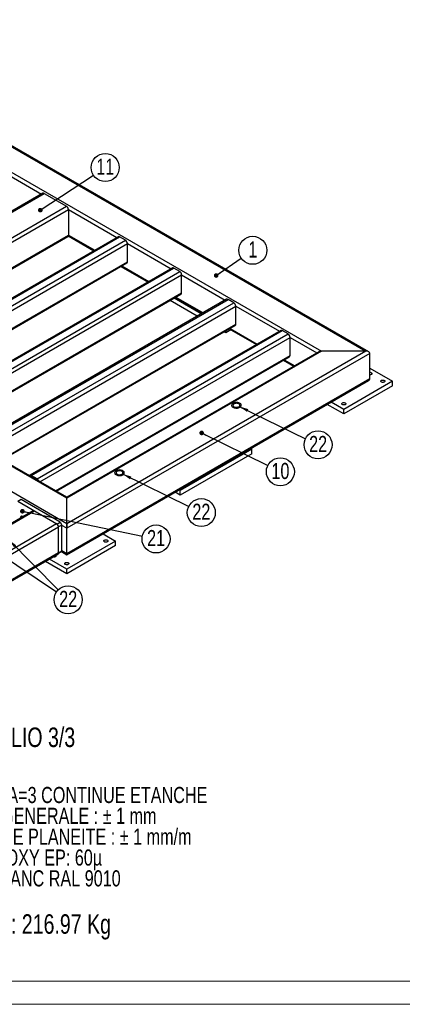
# Model space of a CAD drawing. Header units: millimetres. Extents: x 0 to 841, y 0 to 594.
# Tile 10 of 17: x 590 to 673, y 0 to 214. Entities that reach past the tile are written whole.
import ezdxf

# ---------------------------------------------------------------- set-up
doc = ezdxf.new("R2010")
doc.units = ezdxf.units.MM
doc.layers.add('NOTES', color=6, linetype='Continuous')
doc.layers.add('TRAIT-FORT', color=4, linetype='Continuous', lineweight=25)
doc.styles.add('SLDTEXTSTYLE0', font='TXT', dxfattribs={"width": 0.75})
doc.dimstyles.new('SLDDIMSTYLE0', dxfattribs={"dimtxt": 0.18, "dimasz": 1, "dimexe": 0, "dimexo": 0.0625, "dimgap": 0, "dimtad": 0, "dimtih": 1, "dimtoh": 1, "dimdec": 0, "dimrnd": 1e-09, "dimzin": 0, "dimdsep": 46, "dimtxsty": 'Standard', "dimblk1": 'DOT', "dimblk2": 'DOT', "dimsah": 1, "dimcen": 0.09, "dimadec": 0, "dimazin": 0, "dimtfac": 1, "dimtdec": 0, "dimtofl": 0, "dimtmove": 0, "dimatfit": 3, "dimldrblk": 'DOT', "dimfxl": 1, "dimfrac": 2, "dimtolj": 1, "dimtzin": 0, "dimarcsym": 0})
doc.dimstyles.new('SLDDIMSTYLE1', dxfattribs={"dimtxt": 0.18, "dimasz": 2, "dimexe": 0, "dimexo": 0.0625, "dimgap": 0, "dimtad": 0, "dimtih": 1, "dimtoh": 1, "dimdec": 0, "dimrnd": 1e-09, "dimzin": 0, "dimdsep": 46, "dimtxsty": 'Standard', "dimsah": 1, "dimcen": 0.09, "dimadec": 0, "dimazin": 0, "dimtfac": 2, "dimtdec": 0, "dimtofl": 0, "dimtmove": 0, "dimatfit": 3, "dimfxl": 1, "dimfrac": 2, "dimtolj": 1, "dimtzin": 0, "dimarcsym": 0})

# ---------------------------------------------------------------- blocks, each defined once
blk = doc.blocks.new('SW_NOTE_0')
at = {"layer": 'NOTES', "color": 0, "char_height": 3.5, "attachment_point": 1, "style": 'SLDTEXTSTYLE0'}
for s, insert in [('SOUDURES :  A=3 CONTINUE ETANCHE', (0, 4.51)), ('TOLERANCE GENERALE : ± 1 mm', (0, -0.01)), ('TOLERANCE DE PLANEITE : ± 1 mm/m', (0, -4.54)), ('PEINTURE EPOXY EP: 60µ', (0, -9.07)), ('COULEUR : BLANC RAL 9010', (0, -13.59))]:
    blk.add_mtext(s, dxfattribs=dict(at, insert=insert))
blk = doc.blocks.new('SW_NOTE_10')
at = {"layer": 'NOTES', "color": 0}
blk.add_circle((2.97, -0.62), 3.04, dxfattribs=at)
at = {"layer": 'NOTES', "color": 0, "insert": (2.98, 1.32), "char_height": 3.5, "attachment_point": 2, "style": 'SLDTEXTSTYLE0'}
blk.add_mtext('21', dxfattribs=at)
blk = doc.blocks.new('_Dot')
at = {"color": 0, "linetype": 'ByBlock', "lineweight": -2}
blk.add_line((-0.5, 0), (-1, 0), dxfattribs=at)
at = {"color": 0, "linetype": 'ByBlock', "const_width": 0.5}
blk.add_lwpolyline([(-0.25, 0, 1), (0.25, 0, 1)], format="xyb", close=True, dxfattribs=at)
blk = doc.blocks.new('SW_NOTE_20')
at = {"layer": 'NOTES', "color": 0}
blk.add_circle((2.52, -1.69), 3.04, dxfattribs=at)
at = {"layer": 'NOTES', "color": 0, "insert": (2.53, 0.24), "char_height": 3.5, "attachment_point": 2, "style": 'SLDTEXTSTYLE0'}
blk.add_mtext('22', dxfattribs=at)
blk = doc.blocks.new('SW_NOTE_24')
at = {"layer": 'NOTES', "color": 0}
blk.add_circle((2.54, 1.67), 3.04, dxfattribs=at)
at = {"layer": 'NOTES', "color": 0, "insert": (2.55, 3.6), "char_height": 3.5, "attachment_point": 2, "style": 'SLDTEXTSTYLE0'}
blk.add_mtext('11', dxfattribs=at)
blk = doc.blocks.new('SW_NOTE_25')
at = {"layer": 'NOTES', "color": 0}
blk.add_circle((2.5, 1.73), 3.04, dxfattribs=at)
at = {"layer": 'NOTES', "color": 0, "insert": (2.51, 3.66), "char_height": 3.5, "attachment_point": 2, "style": 'SLDTEXTSTYLE0'}
blk.add_mtext('1', dxfattribs=at)
blk = doc.blocks.new('SW_NOTE_26')
at = {"layer": 'NOTES', "color": 0}
blk.add_circle((2.72, -1.34), 3.04, dxfattribs=at)
at = {"layer": 'NOTES', "color": 0, "insert": (2.73, 0.59), "char_height": 3.5, "attachment_point": 2, "style": 'SLDTEXTSTYLE0'}
blk.add_mtext('10', dxfattribs=at)
blk = doc.blocks.new('SW_NOTE_29')
at = {"layer": 'NOTES', "color": 0}
blk.add_circle((2.73, -1.33), 3.04, dxfattribs=at)
at = {"layer": 'NOTES', "color": 0, "insert": (2.74, 0.6), "char_height": 3.5, "attachment_point": 2, "style": 'SLDTEXTSTYLE0'}
blk.add_mtext('22', dxfattribs=at)
blk = doc.blocks.new('SW_NOTE_30')
at = {"layer": 'NOTES', "color": 0}
blk.add_circle((2.73, -1.34), 3.04, dxfattribs=at)
at = {"layer": 'NOTES', "color": 0, "insert": (2.74, 0.59), "char_height": 3.5, "attachment_point": 2, "style": 'SLDTEXTSTYLE0'}
blk.add_mtext('22', dxfattribs=at)

msp = doc.modelspace()

# ---------------------------------------------------------------- linework, layer by layer
at = {"lineweight": 18}
for p, q in [((836, 5), (5, 5)), ((841, 0), (0, 0))]:
    msp.add_line(p, q, dxfattribs=at)
at = {"layer": 'TRAIT-FORT', "lineweight": 25}
for p, q in [((665.35, 141.69), (540.44, 213.8)), ((540.44, 213.59), (664.75, 141.83)), ((540.44, 208.04), (655.13, 141.83)), ((584.28, 181.75), (594.35, 175.94)), ((599.83, 104.36), (475.52, 176.12)), ((599.83, 109.91), (485.14, 176.12)), ((599.83, 110.11), (485.74, 175.98)), ((594.65, 176.11), (540.21, 144.68)), ((540.51, 144.65), (594.95, 176.08)), ((594.95, 176.08), (599.76, 173.3)), ((545.32, 141.87), (599.76, 173.3)), ((545.92, 141.24), (600.19, 172.57)), ((600.19, 172.57), (600.19, 167.02)), ((600.19, 172.57), (610.71, 166.5)), ((550.72, 138.46), (600.19, 167.02)), ((600.15, 166.84), (605.72, 163.62)), ((600.19, 167.02), (605.9, 163.72)), ((550.9, 138.36), (600.06, 166.74)), ((611.01, 166.67), (556.56, 135.24)), ((556.86, 135.21), (611.31, 166.64)), ((558.13, 134.47), (612.58, 165.91)), ((558.73, 133.84), (613, 165.17)), ((612.58, 165.91), (611.31, 166.64)), ((613, 161.25), (613, 165.17)), ((613, 165.17), (622.46, 159.71)), ((562.13, 131.88), (613, 161.25)), ((562.3, 131.78), (612.88, 160.98)), ((622.76, 159.88), (568.31, 128.45)), ((568.61, 128.42), (623.06, 159.85)), ((569.89, 127.69), (624.33, 159.12)), ((570.49, 127.05), (624.76, 158.38)), ((611.59, 160.23), (617.48, 156.83)), ((611.76, 160.33), (617.65, 156.93)), ((624.33, 159.12), (623.06, 159.85)), ((624.76, 154.46), (624.76, 158.38)), ((624.76, 158.38), (634.22, 152.92)), ((573.88, 125.09), (624.76, 154.46)), ((574.06, 124.99), (624.63, 154.19)), ((634.52, 153.1), (580.07, 121.67)), ((580.37, 121.64), (634.82, 153.07)), ((581.64, 120.9), (636.09, 152.33)), ((628.13, 149.41), (622.25, 152.81)), ((628.98, 149.9), (623.1, 153.3)), ((623.34, 153.45), (629.23, 150.05)), ((623.52, 153.55), (629.41, 150.15)), ((636.09, 152.33), (634.82, 153.07)), ((582.24, 120.27), (636.51, 151.6)), ((636.51, 147.68), (636.51, 151.6)), ((636.51, 151.6), (645.97, 146.14)), ((585.64, 118.31), (636.51, 147.68)), ((585.81, 118.21), (636.39, 147.4)), ((646.27, 146.31), (591.83, 114.88)), ((592.13, 114.85), (646.57, 146.28)), ((593.4, 114.11), (647.85, 145.55)), ((634.34, 145.83), (634, 146.03)), ((635.44, 146.46), (634.34, 145.83)), ((634.34, 145.83), (634.34, 146.22)), ((635.1, 146.66), (640.99, 143.26)), ((635.28, 146.76), (641.16, 143.36)), ((647.85, 145.55), (646.57, 146.28)), ((594, 113.48), (648.27, 144.81)), ((648.27, 140.89), (648.27, 144.81)), ((648.27, 144.81), (654.1, 141.44)), ((664.75, 141.83), (599.83, 104.36)), ((655.13, 141.83), (599.83, 109.91)), ((654.53, 141.69), (599.83, 110.11)), ((665.59, 141.34), (599.83, 103.38)), ((664.75, 141.83), (655.13, 141.83)), ((665.59, 135.79), (665.59, 141.34)), ((597.39, 111.52), (648.27, 140.89)), ((597.57, 111.42), (648.15, 140.62)), ((646.86, 139.87), (649.12, 138.57)), ((647.03, 139.97), (649.3, 138.67)), ((665.59, 138.16), (670.54, 135.3)), ((665.59, 135.79), (599.83, 97.83)), ((599.83, 97.62), (665.35, 135.44)), ((670.54, 135.3), (659.94, 129.18)), ((670.54, 134.32), (670.54, 135.3)), ((670.54, 134.32), (659.94, 128.2)), ((659.94, 129.18), (657.21, 130.75)), ((659.94, 128.2), (656.36, 130.26)), ((659.94, 128.2), (659.94, 129.18)), ((640, 120.52), (624.44, 111.54)), ((639.75, 120.67), (640, 120.52)), ((640, 119.54), (640, 120.52)), ((640, 119.54), (624.44, 110.56)), ((592.09, 114.58), (592.13, 114.6)), ((593.4, 114.11), (592.13, 114.85)), ((593.4, 113.87), (592.13, 114.6)), ((624.44, 110.56), (623.34, 111.2)), ((624.44, 111.54), (624.19, 111.69)), ((624.44, 110.56), (624.44, 111.54)), ((589.93, 109.58), (589.23, 109.18)), ((597.71, 104.28), (589.23, 109.18)), ((598.42, 104.68), (589.93, 109.58)), ((599.83, 109.91), (599.83, 110.11)), ((599.83, 110.11), (599.83, 109.91)), ((599.83, 104.36), (599.83, 109.91)), ((592.53, 107.12), (478.56, 41.33)), ((592.83, 107.09), (478.56, 41.13)), ((597.64, 104.32), (592.83, 107.09)), ((597.64, 104.32), (478.56, 35.58)), ((598.07, 103.58), (478.56, 34.6)), ((597.71, 104.28), (598.42, 104.68)), ((597.72, 104.26), (597.71, 104.28)), ((598.07, 103.66), (598.06, 103.68)), ((598.77, 104.07), (598.07, 103.66)), ((598.07, 97.95), (598.07, 103.66)), ((598.07, 98.03), (598.07, 103.58)), ((598.42, 104.68), (598.77, 104.07)), ((598.77, 98.36), (598.77, 104.07)), ((599.83, 103.38), (598.77, 103.99)), ((599.83, 103.38), (599.83, 104.36)), ((599.83, 104.36), (599.83, 103.38)), ((599.83, 97.83), (599.83, 103.38)), ((610.44, 100.6), (599.83, 94.48)), ((607.72, 102.17), (610.44, 100.6)), ((610.44, 99.62), (610.44, 100.6)), ((598.07, 97.95), (598.77, 98.36)), ((598.77, 98.36), (598.42, 98.15)), ((599.83, 97.83), (598.77, 98.44)), ((610.44, 99.62), (599.83, 93.5)), ((598.07, 98.03), (478.56, 29.04)), ((478.56, 28.84), (597.94, 97.76)), ((599.83, 94.48), (596.05, 96.66)), ((598.42, 98.15), (598.06, 97.94)), ((598.06, 97.94), (598.07, 97.95)), ((598.67, 98.3), (599.83, 97.62)), ((599.83, 97.62), (599.83, 97.83)), ((599.83, 97.83), (599.83, 97.62)), ((599.83, 93.5), (595.2, 96.17)), ((599.83, 93.5), (599.83, 94.48))]:
    msp.add_line(p, q, dxfattribs=at)
at = {"layer": 'TRAIT-FORT', "lineweight": 25, "flags": 128}
for points in [[(665.91, 137.12), (665.99, 137.06), (666.03, 136.99), (666.04, 136.91), (666.02, 136.84), (665.95, 136.78), (665.86, 136.72), (665.75, 136.69), (665.63, 136.67), (665.59, 136.67)], [(668.74, 135.48), (668.82, 135.42), (668.86, 135.35), (668.87, 135.28), (668.84, 135.21), (668.78, 135.14), (668.69, 135.09), (668.58, 135.06), (668.45, 135.04), (668.33, 135.05), (668.21, 135.07), (668.1, 135.12), (668.03, 135.17), (667.98, 135.24), (667.97, 135.32), (668, 135.39), (668.06, 135.45), (668.15, 135.51), (668.27, 135.54), (668.39, 135.56), (668.52, 135.55), (668.64, 135.53), (668.74, 135.48)], [(635.91, 130.49), (635.78, 130.41), (635.69, 130.31), (635.63, 130.2), (635.6, 130.09), (635.61, 129.98), (635.65, 129.87), (635.73, 129.77), (635.84, 129.68), (635.98, 129.6), (636.14, 129.54), (636.31, 129.49), (636.5, 129.47), (636.7, 129.46), (636.89, 129.48), (637.07, 129.51), (637.24, 129.57), (637.39, 129.64), (637.51, 129.72), (637.61, 129.82), (637.67, 129.93), (637.7, 130.04), (637.69, 130.15), (637.64, 130.26), (637.57, 130.36), (637.46, 130.45), (637.32, 130.53), (637.16, 130.6), (636.98, 130.64), (636.79, 130.67), (636.6, 130.67), (636.41, 130.66), (636.22, 130.62), (636.06, 130.57), (635.91, 130.49)], [(637.39, 129.64), (637.51, 129.72), (637.61, 129.82), (637.67, 129.93), (637.7, 130.04), (637.69, 130.15), (637.64, 130.26), (637.57, 130.36), (637.46, 130.45), (637.32, 130.53), (637.16, 130.6), (636.98, 130.64), (636.79, 130.67), (636.6, 130.67), (636.41, 130.66), (636.22, 130.62), (636.06, 130.57), (635.91, 130.49), (635.78, 130.41), (635.69, 130.31), (635.63, 130.2), (635.6, 130.09), (635.61, 129.98), (635.65, 129.87), (635.73, 129.77), (635.84, 129.68), (635.98, 129.6), (636.14, 129.54), (636.31, 129.49), (636.5, 129.47), (636.7, 129.46), (636.89, 129.48), (637.07, 129.51), (637.24, 129.57), (637.39, 129.64)], [(637.18, 129.76), (637.28, 129.83), (637.35, 129.92), (637.39, 130.01), (637.4, 130.1), (637.37, 130.19), (637.3, 130.28), (637.21, 130.36), (637.09, 130.42), (636.95, 130.46), (636.79, 130.49), (636.63, 130.5), (636.47, 130.49), (636.32, 130.45), (636.18, 130.4), (636.06, 130.34), (635.98, 130.26), (635.92, 130.17), (635.9, 130.08), (635.91, 129.98), (635.96, 129.89), (636.04, 129.81), (636.15, 129.74), (636.28, 129.69), (636.43, 129.65), (636.59, 129.63), (636.75, 129.64), (636.91, 129.66), (637.05, 129.7), (637.18, 129.76)], [(660.26, 130.58), (660.33, 130.53), (660.38, 130.46), (660.39, 130.38), (660.36, 130.31), (660.3, 130.25), (660.21, 130.19), (660.09, 130.16), (659.97, 130.14), (659.84, 130.15), (659.72, 130.17), (659.62, 130.22), (659.54, 130.28), (659.5, 130.35), (659.49, 130.42), (659.52, 130.49), (659.58, 130.56), (659.67, 130.61), (659.78, 130.64), (659.9, 130.66), (660.03, 130.65), (660.15, 130.63), (660.26, 130.58)], [(610.53, 115.84), (610.4, 115.76), (610.31, 115.66), (610.25, 115.55), (610.22, 115.44), (610.23, 115.33), (610.27, 115.22), (610.35, 115.12), (610.46, 115.03), (610.6, 114.95), (610.76, 114.88), (610.93, 114.84), (611.12, 114.81), (611.32, 114.81), (611.51, 114.82), (611.69, 114.86), (611.86, 114.91), (612.01, 114.99), (612.13, 115.07), (612.23, 115.17), (612.29, 115.28), (612.32, 115.39), (612.31, 115.5), (612.26, 115.61), (612.19, 115.71), (612.08, 115.8), (611.94, 115.88), (611.78, 115.94), (611.6, 115.99), (611.41, 116.01), (611.22, 116.02), (611.03, 116), (610.84, 115.97), (610.67, 115.91), (610.53, 115.84)], [(612.01, 114.99), (612.13, 115.07), (612.23, 115.17), (612.29, 115.28), (612.32, 115.39), (612.31, 115.5), (612.26, 115.61), (612.19, 115.71), (612.08, 115.8), (611.94, 115.88), (611.78, 115.94), (611.6, 115.99), (611.41, 116.01), (611.22, 116.02), (611.03, 116), (610.84, 115.97), (610.67, 115.91), (610.53, 115.84), (610.4, 115.76), (610.31, 115.66), (610.25, 115.55), (610.22, 115.44), (610.23, 115.33), (610.27, 115.22), (610.35, 115.12), (610.46, 115.03), (610.6, 114.95), (610.76, 114.88), (610.93, 114.84), (611.12, 114.81), (611.32, 114.81), (611.51, 114.82), (611.69, 114.86), (611.86, 114.91), (612.01, 114.99)], [(611.8, 115.11), (611.9, 115.18), (611.97, 115.26), (612.01, 115.36), (612.02, 115.45), (611.99, 115.54), (611.92, 115.63), (611.83, 115.7), (611.71, 115.77), (611.56, 115.81), (611.41, 115.84), (611.25, 115.85), (611.09, 115.83), (610.94, 115.8), (610.8, 115.75), (610.68, 115.69), (610.6, 115.61), (610.54, 115.52), (610.52, 115.43), (610.53, 115.33), (610.58, 115.24), (610.66, 115.16), (610.77, 115.09), (610.9, 115.04), (611.05, 115), (611.21, 114.98), (611.37, 114.99), (611.53, 115.01), (611.67, 115.05), (611.8, 115.11)], [(590.35, 105.87), (590.34, 105.87), (590.23, 105.94), (590.12, 105.97), (590.01, 105.98), (589.92, 105.95), (589.85, 105.89), (589.79, 105.81), (589.76, 105.7), (589.76, 105.57), (589.76, 105.52)], [(608.64, 100.79), (608.71, 100.73), (608.76, 100.66), (608.77, 100.58), (608.74, 100.51), (608.68, 100.45), (608.59, 100.39), (608.48, 100.36), (608.35, 100.34), (608.22, 100.35), (608.1, 100.37), (608, 100.42), (607.92, 100.48), (607.88, 100.55), (607.87, 100.62), (607.9, 100.69), (607.96, 100.76), (608.05, 100.81), (608.16, 100.85), (608.29, 100.86), (608.41, 100.86), (608.53, 100.83), (608.64, 100.79)], [(597.41, 97.45), (597.44, 97.39), (597.45, 97.32), (597.43, 97.25), (597.36, 97.18), (597.27, 97.13), (597.16, 97.09), (597.04, 97.08), (596.91, 97.08), (596.81, 97.1)], [(600.15, 95.89), (600.23, 95.83), (600.27, 95.76), (600.28, 95.68), (600.25, 95.61), (600.19, 95.55), (600.1, 95.5), (599.99, 95.46), (599.87, 95.44), (599.74, 95.45), (599.62, 95.48), (599.51, 95.52), (599.44, 95.58), (599.39, 95.65), (599.38, 95.72), (599.41, 95.79), (599.47, 95.86), (599.56, 95.91), (599.68, 95.95), (599.8, 95.96), (599.93, 95.96), (600.05, 95.93), (600.15, 95.89)]]:
    msp.add_lwpolyline(points, dxfattribs=at)
at = {"layer": 'TRAIT-FORT', "lineweight": 25}
for centre, radius, start, end in [((594.78, 175.83), 0.302, 54.3824, 114.3071), ((599.27, 172.53), 0.922, 2.6055, 57.3945), ((599.9, 166.98), 0.288, 304.0564, 7.2558), ((611.13, 166.39), 0.302, 54.3824, 114.3071), ((612.08, 165.13), 0.922, 2.6055, 57.3945), ((612.71, 161.22), 0.296, 305.0133, 6.2988), ((622.89, 159.61), 0.302, 54.3824, 114.3071), ((623.84, 158.34), 0.922, 2.6055, 57.3945), ((624.46, 154.43), 0.296, 305.0133, 6.2988), ((634.64, 152.82), 0.302, 54.3824, 114.3071), ((635.59, 151.56), 0.922, 2.6055, 57.3945), ((636.22, 147.65), 0.296, 305.0133, 6.2988), ((646.4, 146.04), 0.302, 54.3824, 114.3071), ((647.35, 144.77), 0.922, 2.6055, 57.3945), ((647.98, 140.86), 0.296, 305.0133, 6.2988), ((665.61, 136.54), 0.656, 62.1032, 91.0006), ((591.96, 114.65), 0.259, 50.2915, 148.5442), ((592.03, 114.47), 0.166, 55.8385, 98.9469), ((592.9, 113.33), 0.928, 16.971, 57.3038), ((593.18, 113.52), 0.414, 35.7589, 58.3392), ((592.66, 106.85), 0.302, 54.3824, 114.3071), ((597.14, 103.54), 0.922, 2.6055, 57.3945), ((597.77, 98), 0.296, 305.0133, 6.2988)]:
    msp.add_arc(centre, radius, start, end, dxfattribs=at)
for centre, start_param, end_param in [((655.13, 141.34), 1.570796, 2.356113), ((655.13, 141.34), 1.570796, 2.356113), ((664.75, 141.34), 0, 1.570796), ((664.75, 141.34), 0, 1.570796), ((664.75, 135.79), 5.497706, 6.283185), ((664.75, 135.79), 5.497706, 6.283185)]:
    msp.add_ellipse(centre, major_axis=(0.849, 0), ratio=0.577382, start_param=start_param, end_param=end_param, dxfattribs=at)

# ---------------------------------------------------------------- block references
at = {"layer": 'NOTES'}
for name, p in [('SW_NOTE_24', (605.64, 180.03)), ('SW_NOTE_25', (637.69, 161.99)), ('SW_NOTE_29', (651.63, 122.82)), ('SW_NOTE_26', (643.46, 116.97)), ('SW_NOTE_30', (626.29, 108.11)), ('SW_NOTE_10', (616.23, 101.66)), ('SW_NOTE_20', (597.61, 89.53)), ('SW_NOTE_0', (563.15, 42.69))]:
    msp.add_blockref(name, p, dxfattribs=at)

# ---------------------------------------------------------------- texts
at = {"layer": 'NOTES', "attachment_point": 1, "style": 'SLDTEXTSTYLE0'}
for s, insert, char_height in [('FOLIO 3/3', (581.84, 60.1), 4.233), ('Masse : 216.97 Kg', (574.03, 19.55), 4.2333)]:
    msp.add_mtext(s, dxfattribs=dict(at, insert=insert, char_height=char_height))

# ---------------------------------------------------------------- leaders
at = {"layer": 'NOTES'}
for points, dimstyle in [([(594.09, 172.44), (605.64, 180.03)], 'SLDDIMSTYLE0'), ([(632.25, 158.24), (637.69, 161.99)], 'SLDDIMSTYLE0'), ([(637.27, 129.82), (651.63, 122.82)], 'SLDDIMSTYLE1'), ([(629.1, 124.06), (643.46, 116.97)], 'SLDDIMSTYLE0'), ([(611.9, 115.18), (626.29, 108.11)], 'SLDDIMSTYLE1'), ([(590.2, 107.06), (616.23, 101.66)], 'SLDDIMSTYLE0'), ([(587.24, 100.85), (598, 89.99)], 'SLDDIMSTYLE1'), ([(583.75, 98.83), (597.61, 89.53)], 'SLDDIMSTYLE1')]:
    msp.add_leader(points, dimstyle=dimstyle, dxfattribs=at)

doc.saveas('drawing.dxf')
